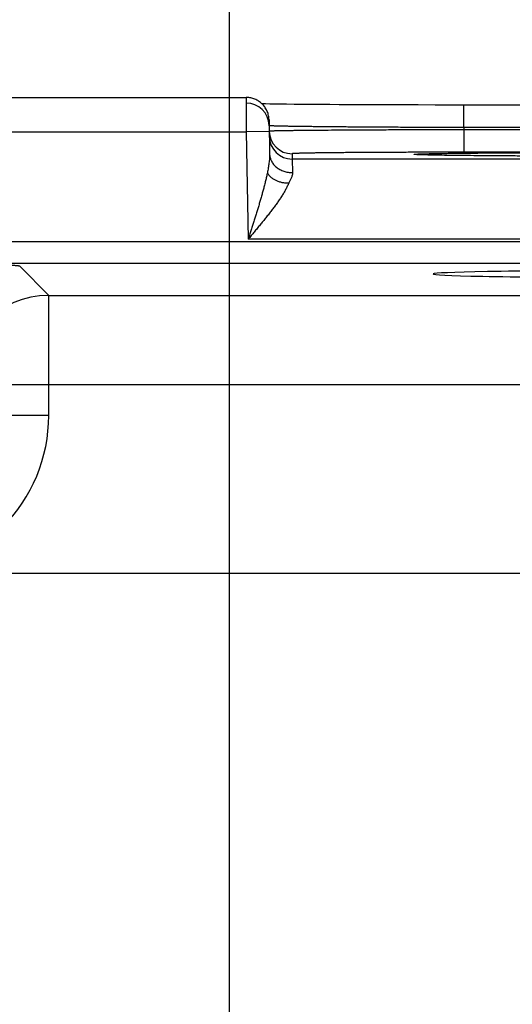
# Model space of a CAD drawing. Header units: inches. Extents: x 0 to 34, y 0 to 22.
# Tile 209 of 224: x 20.361 to 20.792, y 17.89 to 18.75. Entities that reach past the tile are written whole.
import ezdxf

# ---------------------------------------------------------------- set-up
doc = ezdxf.new("R2010")
doc.units = ezdxf.units.IN
doc.header["$LTSCALE"] = 1.87
doc.header["$MEASUREMENT"] = 0
doc.layers.get('0').update_dxf_attribs({"linetype": 'CONTINUOUS'})
doc.layers.add('DIMENSIONS', color=7, linetype='CONTINUOUS')
doc.styles.get("Standard").update_dxf_attribs({"font": 'txt', "width": 0.8})
doc.dimstyles.new('DIMSTYLE_1', dxfattribs={"dimtxt": 0.125, "dimasz": 0.18, "dimexe": 0.125, "dimexo": 0.0625, "dimgap": 0.03125, "dimtad": 0, "dimtih": 1, "dimtoh": 1, "dimdec": 3, "dimzin": 4, "dimdsep": 46, "dimtxsty": 'STANDARD', "dimblk": '_FILLED', "dimblk1": '_FILLED', "dimblk2": '_FILLED', "dimcen": 0.09, "dimadec": 0, "dimazin": 0, "dimtp": 0.01, "dimtm": 0.01, "dimtfac": 1, "dimtdec": 3, "dimtofl": 0, "dimtmove": 0, "dimatfit": 3, "dimldrblk": '_FILLED', "dimfxl": 1, "dimtolj": 1, "dimtzin": 4, "dimarcsym": 0})

# ---------------------------------------------------------------- blocks, each defined once
blk = doc.blocks.new('*D25')
at = {"layer": 'DIMENSIONS', "color": 2, "linetype": 'CONTINUOUS'}
blk.add_line((20.54477, 17.43592), (20.54477, 19.36915), dxfattribs=at)
at = {"layer": 'DIMENSIONS', "color": 2, "linetype": 'CONTINUOUS', "insert": (20.48227, 19.43165), "char_height": 0.125, "width": 1.525, "attachment_point": 1, "rotation": 90, "line_spacing_factor": 0.9}
blk.add_mtext('14.892{\\Ftxt.shx;\\W1.000000;\\H0.125000; }[378.26]', dxfattribs=at)
blk = doc.blocks.new('_FILLED')
at = {"color": 0, "linetype": 'BYBLOCK'}
blk.add_solid([(0, 0), (-1, 0.1736), (-1, -0.1736)], dxfattribs=at)
blk = doc.blocks.new('*D31')
at = {"layer": 'DIMENSIONS', "color": 2, "linetype": 'CONTINUOUS'}
blk.add_line((21.78166, 18.04169), (21.78166, 19.36915), dxfattribs=at)
at = {"layer": 'DIMENSIONS', "color": 2, "linetype": 'CONTINUOUS', "insert": (21.71916, 19.43165), "char_height": 0.125, "width": 1.525, "attachment_point": 1, "rotation": 90, "line_spacing_factor": 0.9}
blk.add_mtext('16.129{\\Ftxt.shx;\\W1.000000;\\H0.125000; }[409.67]', dxfattribs=at)

msp = doc.modelspace()

# ---------------------------------------------------------------- linework, layer by layer
at = {"color": 7, "linetype": 'CONTINUOUS'}
for p, q in [((20.31017, 18.68165), (20.55919, 18.68165)), ((20.55919, 18.68165), (20.55937, 18.65165)), ((20.57599, 18.67595), (20.57311, 18.67601)), ((20.57998, 18.67588), (20.57599, 18.67595)), ((20.58482, 18.6758), (20.57998, 18.67588)), ((20.5892, 18.67574), (20.58482, 18.6758)), ((20.59456, 18.67567), (20.5892, 18.67574)), ((20.60105, 18.67559), (20.59456, 18.67567)), ((20.6087, 18.67551), (20.60105, 18.67559)), ((20.61761, 18.67543), (20.6087, 18.67551)), ((20.62456, 18.67538), (20.61761, 18.67543)), ((20.63234, 18.67532), (20.62456, 18.67538)), ((20.64052, 18.67527), (20.63234, 18.67532)), ((20.64891, 18.67522), (20.64052, 18.67527)), ((20.65761, 18.67518), (20.64891, 18.67522)), ((20.66657, 18.67514), (20.65761, 18.67518)), ((20.68043, 18.67508), (20.66657, 18.67514)), ((20.69474, 18.67504), (20.68043, 18.67508)), ((20.7094, 18.67501), (20.69474, 18.67504)), ((20.72431, 18.67498), (20.7094, 18.67501)), ((20.73938, 18.67497), (20.72431, 18.67498)), ((21.05008, 18.67497), (20.73938, 18.67497)), ((20.74928, 18.65532), (20.74928, 18.67497)), ((20.57919, 18.662), (20.57971, 18.63224)), ((21.05008, 18.65532), (20.74929, 18.65532)), ((20.74929, 18.65532), (20.74932, 18.65339)), ((21.05005, 18.65339), (20.74932, 18.65339)), ((20.74932, 18.65339), (20.74935, 18.63374)), ((20.30999, 18.65165), (20.55937, 18.65165)), ((20.57937, 18.652), (20.55937, 18.65165)), ((20.55937, 18.65165), (20.56102, 18.55777)), ((20.59936, 18.63243), (20.59944, 18.62775)), ((21.19992, 18.62775), (20.59944, 18.62775)), ((20.59944, 18.62775), (20.59971, 18.61598)), ((20.70835, 18.63166), (20.70826, 18.63167)), ((20.70849, 18.63165), (20.70835, 18.63166)), ((20.70867, 18.63164), (20.70849, 18.63165)), ((20.7089, 18.63163), (20.70867, 18.63164)), ((20.70918, 18.63161), (20.7089, 18.63163)), ((20.70954, 18.63159), (20.70918, 18.63161)), ((20.7102, 18.63156), (20.70954, 18.63159)), ((20.71101, 18.63152), (20.7102, 18.63156)), ((20.71233, 18.63147), (20.71101, 18.63152)), ((20.71397, 18.63142), (20.71233, 18.63147)), ((20.71603, 18.63136), (20.71397, 18.63142)), ((20.71863, 18.6313), (20.71603, 18.63136)), ((20.72185, 18.63123), (20.71863, 18.6313)), ((20.72591, 18.63115), (20.72185, 18.63123)), ((20.7297, 18.63109), (20.72591, 18.63115)), ((20.73421, 18.63102), (20.7297, 18.63109)), ((20.73952, 18.63095), (20.73421, 18.63102)), ((20.74573, 18.63087), (20.73952, 18.63095)), ((20.753, 18.63079), (20.74573, 18.63087)), ((21.05001, 18.63374), (20.74935, 18.63374)), ((20.76174, 18.63071), (20.753, 18.63079)), ((20.76869, 18.63065), (20.76174, 18.63071)), ((20.77647, 18.63059), (20.76869, 18.63065)), ((20.78456, 18.63054), (20.77647, 18.63059)), ((20.79298, 18.63048), (20.78456, 18.63054)), ((21.34837, 18.5556), (8.37808, 18.5556)), ((21.23835, 18.55777), (20.56102, 18.55777)), ((21.34837, 18.53659), (8.37808, 18.53659)), ((20.38681, 18.50877), (20.36144, 18.53414)), ((20.38681, 18.50877), (20.98455, 18.50877)), ((20.38681, 18.40376), (20.38681, 18.50877)), ((20.30882, 18.43078), (21.06254, 18.43078)), ((20.38681, 18.40376), (20.30882, 18.40376)), ((21.18757, 18.26578), (8.52096, 18.26578))]:
    msp.add_line(p, q, dxfattribs=at)
for points in [[(20.57919, 18.662), (20.57915, 18.66293), (20.57907, 18.66385), (20.57895, 18.66477), (20.57878, 18.66569), (20.57857, 18.66659), (20.57832, 18.66749), (20.57803, 18.66837), (20.5777, 18.66923), (20.57733, 18.67009), (20.57692, 18.67092), (20.57647, 18.67173), (20.57598, 18.67252), (20.57546, 18.67329), (20.5749, 18.67403), (20.57431, 18.67475), (20.57368, 18.67544), (20.57303, 18.67609), (20.57234, 18.67672), (20.57163, 18.67731), (20.57089, 18.67787), (20.57012, 18.6784), (20.56933, 18.67889), (20.56852, 18.67934), (20.56769, 18.67976), (20.56684, 18.68013), (20.56597, 18.68047), (20.56509, 18.68076), (20.5642, 18.68101), (20.56329, 18.68122), (20.56238, 18.68139), (20.56146, 18.68152), (20.56053, 18.6816), (20.55961, 18.68164), (20.55919, 18.68165)], [(20.70826, 18.63167), (20.70821, 18.63167), (20.70821, 18.63167)]]:
    msp.add_lwpolyline(points, dxfattribs=at)
for centre, radius, start, end in [((20.55928, 18.65663), 0.02, 1.33537, 90.00131), ((20.59935, 18.65243), 0.01999, 181, 181.24363), ((20.59936, 18.65243), 0.02, 181.24492, 269.99936), ((20.59944, 18.64775), 0.02, 181.00124, 270.00133), ((20.38684, 18.43075), 0.07802, 90.02092, 179.97908), ((20.24884, 18.40375), 0.13797, 269.99661, 0.0034)]:
    msp.add_arc(centre, radius, start, end, dxfattribs=at)
msp.add_ellipse((20.89968, 18.52742), major_axis=(0.17714, 0), ratio=0.017455, start_param=0.92934, end_param=5.318939, dxfattribs=at)
for points, knots in [([(20.74929, 18.65532), (20.74373, 18.65533), (20.73268, 18.65536), (20.71623, 18.65541), (20.7001, 18.65547), (20.68444, 18.65555), (20.66941, 18.65563), (20.65515, 18.65573), (20.64381, 18.65582), (20.63522, 18.65589), (20.62918, 18.65595), (20.62343, 18.65601), (20.61798, 18.65607), (20.61285, 18.65613), (20.60805, 18.65619), (20.60359, 18.65625), (20.59948, 18.65632), (20.59573, 18.65638), (20.59284, 18.65644), (20.59071, 18.65648), (20.58925, 18.65651), (20.5879, 18.65655), (20.58664, 18.65658), (20.58547, 18.65661), (20.58441, 18.65665), (20.58345, 18.65668), (20.58258, 18.65671), (20.58182, 18.65675), (20.58116, 18.65678), (20.58067, 18.65681), (20.58032, 18.65683), (20.58011, 18.65685), (20.57992, 18.65686), (20.57975, 18.65688), (20.57961, 18.65689), (20.57951, 18.65691), (20.57944, 18.65692), (20.5794, 18.65693), (20.57936, 18.65694), (20.57933, 18.65694), (20.57931, 18.65695), (20.57929, 18.65696), (20.57929, 18.65696), (20.57928, 18.65697), (20.57928, 18.65697), (20.57928, 18.65698)], [0, 0, 0, 0, 0.097983, 0.195025, 0.29019, 0.382562, 0.471254, 0.555409, 0.634219, 0.671379, 0.706923, 0.740764, 0.772821, 0.803017, 0.831279, 0.857539, 0.881733, 0.903804, 0.923698, 0.932814, 0.941368, 0.949355, 0.956771, 0.963611, 0.96987, 0.975546, 0.980634, 0.985132, 0.989038, 0.992349, 0.993781, 0.995063, 0.996197, 0.997181, 0.998015, 0.998701, 0.998988, 0.999238, 0.999451, 0.999627, 0.999768, 0.999874, 0.999915, 0.999949, 1, 1, 1, 1]), ([(20.74932, 18.65339), (20.74386, 18.65338), (20.733, 18.65336), (20.71683, 18.65331), (20.70096, 18.65325), (20.68555, 18.65319), (20.67073, 18.65312), (20.65664, 18.65305), (20.64341, 18.65297), (20.63116, 18.65288), (20.62163, 18.6528), (20.61458, 18.65274), (20.60975, 18.65269), (20.60525, 18.65265), (20.60108, 18.6526), (20.59726, 18.65255), (20.59379, 18.6525), (20.59068, 18.65245), (20.58795, 18.6524), (20.5859, 18.65236), (20.58445, 18.65233), (20.5835, 18.6523), (20.58266, 18.65228), (20.58191, 18.65225), (20.58125, 18.65223), (20.5807, 18.65221), (20.5803, 18.65219), (20.58003, 18.65217), (20.57986, 18.65216), (20.57972, 18.65215), (20.5796, 18.65213), (20.5795, 18.65212), (20.57945, 18.65211), (20.57943, 18.65211)], [0, 0, 0, 0, 0.096349, 0.191801, 0.285471, 0.376486, 0.463999, 0.547198, 0.625308, 0.697603, 0.763411, 0.793688, 0.822119, 0.848638, 0.873184, 0.895699, 0.916131, 0.934432, 0.950561, 0.96448, 0.970601, 0.976157, 0.981146, 0.985565, 0.989412, 0.992684, 0.995379, 0.99651, 0.997497, 0.998339, 0.999037, 0.99959, 1, 1, 1, 1]), ([(20.57943, 18.65211), (20.57942, 18.65211), (20.5794, 18.6521), (20.57938, 18.6521), (20.57937, 18.65209), (20.57937, 18.65209), (20.57936, 18.65209), (20.57936, 18.65208)], [0, 0, 0, 0, 0.404407, 0.700069, 0.808513, 0.892306, 1, 1, 1, 1]), ([(20.57971, 18.63224), (20.57972, 18.6316), (20.57971, 18.63029), (20.5796, 18.62831), (20.57942, 18.62628), (20.57918, 18.62422), (20.57889, 18.62213), (20.57855, 18.62001), (20.57817, 18.61787), (20.5779, 18.61643), (20.57776, 18.61571)], [0, 0, 0, 0, 0.116154, 0.235225, 0.357079, 0.481507, 0.608268, 0.737103, 0.86776, 1, 1, 1, 1]), ([(20.57971, 18.63224), (20.57972, 18.6317), (20.5798, 18.63062), (20.58011, 18.62903), (20.58061, 18.62746), (20.58129, 18.62595), (20.58214, 18.6245), (20.58316, 18.62312), (20.58434, 18.62184), (20.58566, 18.62066), (20.58711, 18.61959), (20.58868, 18.61864), (20.59036, 18.61783), (20.59212, 18.61716), (20.59395, 18.61663), (20.59584, 18.61625), (20.59776, 18.61603), (20.59906, 18.61598), (20.59971, 18.61598)], [0, 0, 0, 0, 0.05666, 0.113558, 0.170923, 0.228958, 0.287836, 0.34769, 0.408614, 0.470654, 0.533815, 0.59806, 0.663313, 0.729467, 0.796382, 0.863898, 0.931835, 1, 1, 1, 1]), ([(20.74935, 18.63374), (20.74445, 18.63374), (20.73469, 18.63374), (20.72017, 18.63372), (20.70594, 18.63369), (20.69212, 18.63365), (20.67885, 18.63359), (20.66626, 18.63353), (20.65625, 18.63346), (20.64867, 18.6334), (20.64334, 18.63336), (20.63827, 18.63331), (20.63346, 18.63326), (20.62894, 18.63321), (20.6247, 18.63316), (20.62077, 18.63311), (20.61715, 18.63305), (20.61384, 18.633), (20.61129, 18.63295), (20.60941, 18.6329), (20.60813, 18.63287), (20.60694, 18.63284), (20.60583, 18.63281), (20.6048, 18.63278), (20.60387, 18.63275), (20.60302, 18.63272), (20.60226, 18.63269), (20.60158, 18.63266), (20.601, 18.63263), (20.60051, 18.6326), (20.60015, 18.63257), (20.59991, 18.63255), (20.59977, 18.63253), (20.59965, 18.63251), (20.59956, 18.6325), (20.5995, 18.63249), (20.59946, 18.63248), (20.59943, 18.63247), (20.59941, 18.63247), (20.59939, 18.63246), (20.59937, 18.63245), (20.59937, 18.63244), (20.59936, 18.63244), (20.59936, 18.63244), (20.59936, 18.63243), (20.59936, 18.63243)], [0, 0, 0, 0, 0.098034, 0.195125, 0.290337, 0.382753, 0.47148, 0.555663, 0.63449, 0.671655, 0.707201, 0.741041, 0.773094, 0.803283, 0.831535, 0.857782, 0.881961, 0.904015, 0.923889, 0.932994, 0.941536, 0.949512, 0.956915, 0.963742, 0.969988, 0.97565, 0.980725, 0.985209, 0.989101, 0.992397, 0.995097, 0.996224, 0.997201, 0.998028, 0.998707, 0.998991, 0.999238, 0.999449, 0.999623, 0.999762, 0.999868, 0.999909, 0.999944, 0.999973, 1, 1, 1, 1]), ([(20.70819, 18.63164), (20.70807, 18.63165), (20.70783, 18.63166), (20.70749, 18.63168), (20.70718, 18.63171), (20.70691, 18.63173), (20.70667, 18.63175), (20.70647, 18.63177), (20.7063, 18.6318), (20.70619, 18.63182), (20.70611, 18.63183), (20.70607, 18.63184), (20.70603, 18.63185), (20.70601, 18.63186), (20.70599, 18.63187), (20.70598, 18.63188), (20.70598, 18.63189), (20.70598, 18.6319), (20.70598, 18.6319), (20.70598, 18.63191), (20.70599, 18.63192), (20.70601, 18.63193), (20.70603, 18.63194), (20.70607, 18.63195), (20.70611, 18.63196), (20.70616, 18.63197), (20.70623, 18.63198), (20.7063, 18.63199), (20.70637, 18.632), (20.70646, 18.63201), (20.7066, 18.63203), (20.70679, 18.63205), (20.70704, 18.63207), (20.70733, 18.63209), (20.70765, 18.63212), (20.70801, 18.63214), (20.7084, 18.63216), (20.70883, 18.63218), (20.70929, 18.63221), (20.70998, 18.63224), (20.71092, 18.63228), (20.71215, 18.63232), (20.71352, 18.63236), (20.71502, 18.63241), (20.71729, 18.63247), (20.72046, 18.63254), (20.72465, 18.63262), (20.72934, 18.6327), (20.73452, 18.63278), (20.74019, 18.63286), (20.74632, 18.63293), (20.75289, 18.633), (20.75988, 18.63307), (20.76728, 18.63313), (20.77507, 18.63319), (20.78321, 18.63325), (20.79169, 18.6333), (20.8036, 18.63337), (20.81915, 18.63344), (20.83845, 18.6335), (20.85846, 18.63355), (20.87895, 18.63358), (20.89274, 18.63359), (20.89968, 18.63359)], [0, 0, 0, 0, 0.00192, 0.003663, 0.005229, 0.006618, 0.007829, 0.008863, 0.009721, 0.010401, 0.010676, 0.010907, 0.011096, 0.011242, 0.011349, 0.011389, 0.011423, 0.011452, 0.011482, 0.011515, 0.011556, 0.011662, 0.011809, 0.011997, 0.012228, 0.012502, 0.012821, 0.013183, 0.01359, 0.01404, 0.014535, 0.015658, 0.016957, 0.018434, 0.020089, 0.02192, 0.023928, 0.026112, 0.028473, 0.03101, 0.036608, 0.042902, 0.049888, 0.057562, 0.065919, 0.084654, 0.106037, 0.13001, 0.156501, 0.185432, 0.216724, 0.250283, 0.286011, 0.323809, 0.363563, 0.40516, 0.44848, 0.493397, 0.587497, 0.686371, 0.788875, 0.893823, 1, 1, 1, 1]), ([(20.89968, 18.6302), (20.88828, 18.6302), (20.86585, 18.63022), (20.83814, 18.63029), (20.81677, 18.63036), (20.80163, 18.63043), (20.78727, 18.63052), (20.77379, 18.63061), (20.7613, 18.63071), (20.7499, 18.63082), (20.73968, 18.63094), (20.73193, 18.63105), (20.72639, 18.63114), (20.72273, 18.63121), (20.71942, 18.63127), (20.71647, 18.63134), (20.71388, 18.63142), (20.71195, 18.63148), (20.71059, 18.63153), (20.70971, 18.63156), (20.70892, 18.6316), (20.70842, 18.63163), (20.70819, 18.63164)], [0, 0, 0, 0, 0.178532, 0.351459, 0.434111, 0.51335, 0.58855, 0.659123, 0.724512, 0.784202, 0.837727, 0.884662, 0.905543, 0.924643, 0.941923, 0.957353, 0.9709, 0.982536, 0.987632, 0.992242, 0.996366, 1, 1, 1, 1]), ([(20.57776, 18.61571), (20.57752, 18.61454), (20.577, 18.6122), (20.57617, 18.60867), (20.57527, 18.60512), (20.57433, 18.60154), (20.57334, 18.59795), (20.57232, 18.59433), (20.57127, 18.59071), (20.57019, 18.58707), (20.56909, 18.58343), (20.56796, 18.57978), (20.56683, 18.57612), (20.56568, 18.57246), (20.56472, 18.56941), (20.56394, 18.56696), (20.56336, 18.56513), (20.56277, 18.56329), (20.56218, 18.56146), (20.5616, 18.55962), (20.56121, 18.5584), (20.56102, 18.55778)], [0, 0, 0, 0, 0.059251, 0.11935, 0.180143, 0.24151, 0.303358, 0.365611, 0.428205, 0.491089, 0.554216, 0.617547, 0.681046, 0.744681, 0.80842, 0.840321, 0.872238, 0.904167, 0.936106, 0.968052, 1, 1, 1, 1]), ([(20.57776, 18.61571), (20.57794, 18.61538), (20.57834, 18.61473), (20.57904, 18.6138), (20.57984, 18.61291), (20.58104, 18.61177), (20.5824, 18.61075), (20.5839, 18.60985), (20.58553, 18.60902), (20.58772, 18.60815), (20.59051, 18.60741), (20.59344, 18.60697), (20.59543, 18.60688), (20.59643, 18.60689)], [0, 0, 0, 0, 0.052352, 0.106034, 0.161167, 0.21783, 0.335781, 0.39712, 0.459933, 0.589534, 0.723643, 0.860962, 1, 1, 1, 1]), ([(20.59971, 18.61598), (20.59971, 18.61564), (20.59968, 18.61492), (20.59952, 18.61403), (20.59935, 18.6133), (20.59913, 18.61255), (20.59879, 18.6116), (20.5983, 18.61044), (20.59774, 18.60927), (20.59711, 18.60808), (20.59667, 18.60729), (20.59643, 18.60689)], [0, 0, 0, 0, 0.106963, 0.21891, 0.276933, 0.336335, 0.459222, 0.587385, 0.720491, 0.858156, 1, 1, 1, 1]), ([(20.59643, 18.60689), (20.59625, 18.60642), (20.59585, 18.60546), (20.5952, 18.60402), (20.59449, 18.60257), (20.59371, 18.6011), (20.59288, 18.59962), (20.5917, 18.59761), (20.59012, 18.59508), (20.58844, 18.59257), (20.58702, 18.59054), (20.58556, 18.58848), (20.58367, 18.5859), (20.58173, 18.58333), (20.58014, 18.58127), (20.57852, 18.57919), (20.57646, 18.57658), (20.57395, 18.57346), (20.57183, 18.57085), (20.57012, 18.56876), (20.56883, 18.5672), (20.56754, 18.56563), (20.56624, 18.56406), (20.56493, 18.56249), (20.56363, 18.56091), (20.56232, 18.55934), (20.56145, 18.5583), (20.56102, 18.55777)], [0, 0, 0, 0, 0.025176, 0.051126, 0.077796, 0.105131, 0.133081, 0.161595, 0.220134, 0.280417, 0.311118, 0.342148, 0.405083, 0.46902, 0.501308, 0.533785, 0.599235, 0.665238, 0.731685, 0.765043, 0.798474, 0.831968, 0.865514, 0.8991, 0.932716, 0.966353, 1, 1, 1, 1]), ([(20.36144, 18.53414), (20.36144, 18.53414), (20.36143, 18.53415), (20.3614, 18.53417), (20.36138, 18.53418), (20.36133, 18.5342), (20.36126, 18.53423), (20.36116, 18.53426), (20.36104, 18.53429), (20.3609, 18.53431), (20.36074, 18.53434), (20.36048, 18.53438), (20.36011, 18.53443), (20.35961, 18.53449), (20.35902, 18.53455), (20.35836, 18.5346), (20.35762, 18.53466), (20.3568, 18.53472), (20.35589, 18.53477), (20.35492, 18.53483), (20.35386, 18.53488), (20.3523, 18.53496), (20.35016, 18.53505), (20.34737, 18.53516), (20.34429, 18.53526), (20.34092, 18.53536), (20.33728, 18.53546), (20.33337, 18.53555), (20.3292, 18.53564), (20.32478, 18.53573), (20.31842, 18.53585), (20.30993, 18.53598), (20.29915, 18.53611), (20.28765, 18.53623), (20.27556, 18.53633), (20.26297, 18.53641), (20.25001, 18.53646), (20.23903, 18.53649), (20.23016, 18.5365), (20.2257, 18.5365), (20.22346, 18.5365)], [0, 0, 0, 0, 0.000163, 0.000356, 0.00058, 0.000837, 0.001454, 0.002211, 0.003109, 0.004151, 0.005337, 0.006667, 0.00976, 0.013431, 0.01768, 0.022505, 0.027905, 0.033875, 0.040412, 0.047512, 0.055171, 0.063386, 0.081467, 0.101708, 0.124062, 0.148478, 0.1749, 0.203263, 0.233501, 0.265547, 0.299321, 0.371735, 0.450065, 0.533575, 0.621476, 0.712943, 0.807113, 0.9031, 0.951493, 1, 1, 1, 1])]:
    msp.add_open_spline(points, degree=3, knots=knots, dxfattribs=at)
msp.add_open_spline([(20.59936, 18.63243), (20.59936, 18.63243), (20.59936, 18.63243), (20.59936, 18.63243)], degree=3, dxfattribs=at)

# ---------------------------------------------------------------- dimensions: what is measured, and where the dimension line sits
at = {"layer": 'DIMENSIONS', "color": 2, "linetype": 'CONTINUOUS'}
for feature_location, offset, origin, picture, middle in [((20.54477, 17.43592), (0, 1.93323), (5.65277, 17.37342), '*D25', (20.54477, 20.19415)), ((21.78166, 18.04169), (0, 1.32746), (5.65277, 17.97881), '*D31', (21.78166, 20.19415))]:
    dim = msp.add_ordinate_dim(feature_location=feature_location, offset=offset, dtype=1, origin=origin, dimstyle='DIMSTYLE_1', dxfattribs=at)
    dim.commit()
    dim.dimension.update_dxf_attribs({"geometry": picture, "text_midpoint": middle})

doc.saveas('drawing.dxf')
